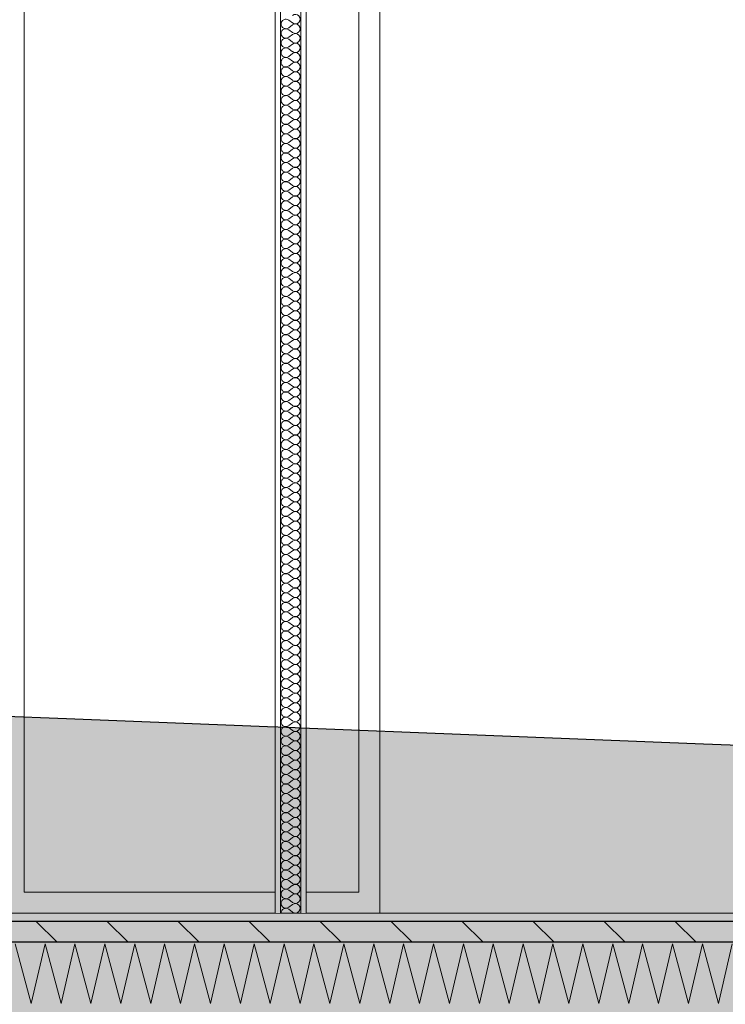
# Model space of a CAD drawing. Header units: millimetres. Extents: x -4481 to 79246, y -53000 to 18468.
# Tile 21 of 79: x 33582 to 35269, y -218 to 2136. Entities that reach past the tile are written whole.
import ezdxf

# ---------------------------------------------------------------- set-up
doc = ezdxf.new("R2010")
doc.units = ezdxf.units.MM
doc.header["$MEASUREMENT"] = 0
doc.linetypes.add('Wipeout_Contour', pattern=[1000, 0, -1000])
for name, color, linetype in [('Nouveau_2D - Cotations pour 100ème', 7, 'Continuous'), ('Nouveau__ DÉBLAIS REMBLAIS', 7, 'Continuous'), ('Nouveau__Murs int non porteurs - Cloisons', 7, 'Continuous'), ('Nouveau__Sols - Dalles', 7, 'Continuous'), ('Nouveau_Fenêtres Archicad', 7, 'Continuous'), ('Terrain - original', 7, 'Continuous')]:
    doc.layers.add(name, color=color, linetype=linetype)
doc.styles.add('STYLE_GENERE_2', font='arial.ttf')
doc.linetypes.add('_TN', pattern='A,0,[2,PROJET COUPE BB1.Shx,S=63.492063,R=0,X=0,Y=0],-8000,0', length=8000)
doc.dimstyles.new('STYLE_GENERE__10', dxfattribs={"dimtxt": 175, "dimasz": 95, "dimexe": 0.18, "dimexo": 30247.210424, "dimgap": 0, "dimtad": 1, "dimlfac": 0.001, "dimzin": 0, "dimdsep": 46, "dimtxsty": 'STYLE_GENERE_2', "dimblk": 'ARROWHEAD_6', "dimblk1": 'ARROWHEAD_6', "dimblk2": 'ARROWHEAD_6', "dimcen": 0.09, "dimclrd": 1, "dimclre": 1, "dimclrt": 1, "dimazin": 0, "dimtfac": 1, "dimtdec": 4, "dimtmove": 0, "dimatfit": 3, "dimfxl": 0, "dimtolj": 1, "dimtzin": 0, "dimarcsym": 0})
doc.dimstyles.new('STYLE_GENERE__3', dxfattribs={"dimtxt": 150, "dimasz": 95, "dimexe": 0.18, "dimexo": 21916.318027, "dimgap": 0, "dimtad": 1, "dimlfac": 0.001, "dimzin": 0, "dimdsep": 46, "dimtxsty": 'STYLE_GENERE_2', "dimblk": 'ARROWHEAD_6', "dimblk1": 'ARROWHEAD_6', "dimblk2": 'ARROWHEAD_6', "dimcen": 0.09, "dimclrd": 7, "dimclre": 7, "dimclrt": 7, "dimazin": 0, "dimtfac": 1, "dimtdec": 4, "dimtmove": 0, "dimatfit": 3, "dimfxl": 0, "dimtolj": 1, "dimtzin": 0, "dimarcsym": 0})
doc.dimstyles.new('STYLE_GENERE__5', dxfattribs={"dimtxt": 150, "dimasz": 95, "dimexe": 0.18, "dimexo": 21959.829925, "dimgap": 0, "dimtad": 1, "dimlfac": 0.001, "dimzin": 0, "dimdsep": 46, "dimtxsty": 'STYLE_GENERE_2', "dimblk": 'ARROWHEAD_6', "dimblk1": 'ARROWHEAD_6', "dimblk2": 'ARROWHEAD_6', "dimcen": 0.09, "dimclrd": 7, "dimclre": 7, "dimclrt": 7, "dimazin": 0, "dimtfac": 1, "dimtdec": 4, "dimtmove": 0, "dimatfit": 3, "dimfxl": 0, "dimtolj": 1, "dimtzin": 0, "dimarcsym": 0})
doc.dimstyles.new('STYLE_GENERE__7', dxfattribs={"dimtxt": 150, "dimasz": 95, "dimexe": 0.18, "dimexo": 28568.917041, "dimgap": 0, "dimtad": 1, "dimlfac": 0.001, "dimzin": 0, "dimdsep": 46, "dimtxsty": 'STYLE_GENERE_2', "dimblk": 'ARROWHEAD_6', "dimblk1": 'ARROWHEAD_6', "dimblk2": 'ARROWHEAD_6', "dimcen": 0.09, "dimclrd": 7, "dimclre": 7, "dimclrt": 7, "dimazin": 0, "dimtfac": 1, "dimtdec": 4, "dimtmove": 0, "dimatfit": 3, "dimfxl": 0, "dimtolj": 1, "dimtzin": 0, "dimarcsym": 0})

# ---------------------------------------------------------------- blocks, each defined once
blk = doc.blocks.new('*X59')
at = {"layer": 'Nouveau__Sols - Dalles', "color": 250, "linetype": 'Continuous', "lineweight": 5}
for p, q in [((33571.4, -73.6), (33609.7, -216.4)), ((33609.7, -216.4), (33642.9, -73.6)), ((33642.9, -73.6), (33681.1, -216.4)), ((33681.1, -216.4), (33714.3, -73.6)), ((33714.3, -73.6), (33752.5, -216.4)), ((33752.5, -216.4), (33785.7, -73.6)), ((33785.7, -73.6), (33824, -216.4)), ((33824, -216.4), (33857.1, -73.6)), ((33857.1, -73.6), (33895.4, -216.4)), ((33895.4, -216.4), (33928.6, -73.6)), ((33928.6, -73.6), (33966.8, -216.4)), ((33966.8, -216.4), (34000, -73.6)), ((34000, -73.6), (34038.3, -216.4)), ((34038.3, -216.4), (34071.4, -73.6)), ((34071.4, -73.6), (34109.7, -216.4)), ((34109.7, -216.4), (34142.9, -73.6)), ((34142.9, -73.6), (34181.1, -216.4)), ((34181.1, -216.4), (34214.3, -73.6)), ((34214.3, -73.6), (34252.5, -216.4)), ((34252.5, -216.4), (34285.7, -73.6)), ((34285.7, -73.6), (34324, -216.4)), ((34324, -216.4), (34357.1, -73.6)), ((34357.1, -73.6), (34395.4, -216.4)), ((34395.4, -216.4), (34428.6, -73.6)), ((34428.6, -73.6), (34466.8, -216.4)), ((34466.8, -216.4), (34500, -73.6)), ((34500, -73.6), (34538.3, -216.4)), ((34538.3, -216.4), (34571.4, -73.6)), ((34571.4, -73.6), (34609.7, -216.4)), ((34609.7, -216.4), (34642.9, -73.6)), ((34642.9, -73.6), (34681.1, -216.4)), ((34681.1, -216.4), (34714.3, -73.6)), ((34714.3, -73.6), (34752.5, -216.4)), ((34752.5, -216.4), (34785.7, -73.6)), ((34785.7, -73.6), (34824, -216.4)), ((34824, -216.4), (34857.1, -73.6)), ((34857.1, -73.6), (34895.4, -216.4)), ((34895.4, -216.4), (34928.6, -73.6)), ((34928.6, -73.6), (34966.8, -216.4)), ((34966.8, -216.4), (35000, -73.6)), ((35000, -73.6), (35038.3, -216.4)), ((35038.3, -216.4), (35071.4, -73.6)), ((35071.4, -73.6), (35109.7, -216.4)), ((35109.7, -216.4), (35142.9, -73.6)), ((35142.9, -73.6), (35181.1, -216.4)), ((35181.1, -216.4), (35214.3, -73.6)), ((35214.3, -73.6), (35252.5, -216.4)), ((35252.5, -216.4), (35285.7, -73.6))]:
    blk.add_line(p, q, dxfattribs=at)
blk = doc.blocks.new('Élément de coupe_51')
at = {"layer": 'Nouveau__Sols - Dalles', "linetype": 'Continuous', "lineweight": 5}
h = blk.add_hatch(dxfattribs=at)
h.set_pattern_fill('__MAÇONNERIE', style=0, pattern_type=2)
h.set_pattern_definition([(135, (0, 0), (84.85281, 84.85281), [])])
h.paths.add_polyline_path([(59978, -20), (24922, -20), (24922, -70), (59978, -70)])
at = {"layer": 'Nouveau__Sols - Dalles', "color": 7, "linetype": 'Continuous', "lineweight": 5}
for p, q in [((34193, 0), (32693, 0)), ((34206, 0), (34193, 0)), ((34267, 0), (34254, 0)), ((36339, 0), (34267, 0))]:
    blk.add_line(p, q, dxfattribs=at)
at = {"layer": 'Nouveau__Sols - Dalles', "color": 7, "linetype": 'Continuous', "lineweight": 30}
for p, q in [((59978, -20), (24922, -20)), ((59978, -70), (24922, -70))]:
    blk.add_line(p, q, dxfattribs=at)
at = {"layer": 'Nouveau__Sols - Dalles', "lineweight": 0}
blk.add_blockref('*X59', (0, 0), dxfattribs=at)
blk = doc.blocks.new('*X69')
at = {"layer": 'Nouveau__Murs int non porteurs - Cloisons', "color": 250, "linetype": 'Continuous', "lineweight": 5}
for p, q in [((34234.6, 2128), (34225.4, 2134.9)), ((34234.6, 2123.4), (34225.4, 2116.6)), ((34234.6, 2105.1), (34225.4, 2112)), ((34234.6, 2100.6), (34225.4, 2093.7)), ((34234.6, 2082.3), (34225.4, 2089.1)), ((34234.6, 2077.7), (34225.4, 2070.9)), ((34234.6, 2059.4), (34225.4, 2066.3)), ((34234.6, 2054.9), (34225.4, 2048)), ((34234.6, 2036.6), (34225.4, 2043.4)), ((34234.6, 2032), (34225.4, 2025.1)), ((34234.6, 2013.7), (34225.4, 2020.6)), ((34234.6, 2009.1), (34225.4, 2002.3)), ((34234.6, 1990.9), (34225.4, 1997.7)), ((34234.6, 1986.3), (34225.4, 1979.4)), ((34234.6, 1968), (34225.4, 1974.9)), ((34234.6, 1963.4), (34225.4, 1956.6)), ((34234.6, 1945.1), (34225.4, 1952)), ((34234.6, 1940.6), (34225.4, 1933.7)), ((34234.6, 1922.3), (34225.4, 1929.1)), ((34234.6, 1917.7), (34225.4, 1910.9)), ((34234.6, 1899.4), (34225.4, 1906.3)), ((34234.6, 1894.9), (34225.4, 1888)), ((34234.6, 1876.6), (34225.4, 1883.4)), ((34234.6, 1872), (34225.4, 1865.1)), ((34234.6, 1853.7), (34225.4, 1860.6)), ((34234.6, 1849.1), (34225.4, 1842.3)), ((34234.6, 1830.9), (34225.4, 1837.7)), ((34234.6, 1826.3), (34225.4, 1819.4)), ((34234.6, 1808), (34225.4, 1814.9)), ((34234.6, 1803.4), (34225.4, 1796.6)), ((34234.6, 1785.1), (34225.4, 1792)), ((34234.6, 1780.6), (34225.4, 1773.7)), ((34234.6, 1762.3), (34225.4, 1769.1)), ((34234.6, 1757.7), (34225.4, 1750.9)), ((34234.6, 1739.4), (34225.4, 1746.3)), ((34234.6, 1734.9), (34225.4, 1728)), ((34234.6, 1716.6), (34225.4, 1723.4)), ((34234.6, 1712), (34225.4, 1705.1)), ((34234.6, 1693.7), (34225.4, 1700.6)), ((34234.6, 1689.1), (34225.4, 1682.3)), ((34234.6, 1670.9), (34225.4, 1677.7)), ((34234.6, 1666.3), (34225.4, 1659.4)), ((34234.6, 1648), (34225.4, 1654.9)), ((34234.6, 1643.4), (34225.4, 1636.6)), ((34234.6, 1625.1), (34225.4, 1632)), ((34234.6, 1620.6), (34225.4, 1613.7)), ((34234.6, 1602.3), (34225.4, 1609.1)), ((34234.6, 1597.7), (34225.4, 1590.9)), ((34234.6, 1579.4), (34225.4, 1586.3)), ((34234.6, 1574.9), (34225.4, 1568)), ((34234.6, 1556.6), (34225.4, 1563.4)), ((34234.6, 1552), (34225.4, 1545.1)), ((34234.6, 1533.7), (34225.4, 1540.6)), ((34234.6, 1529.1), (34225.4, 1522.3)), ((34234.6, 1510.9), (34225.4, 1517.7)), ((34234.6, 1506.3), (34225.4, 1499.4)), ((34234.6, 1488), (34225.4, 1494.9)), ((34234.6, 1483.4), (34225.4, 1476.6)), ((34234.6, 1465.1), (34225.4, 1472)), ((34234.6, 1460.6), (34225.4, 1453.7)), ((34234.6, 1442.3), (34225.4, 1449.1)), ((34234.6, 1437.7), (34225.4, 1430.9)), ((34234.6, 1419.4), (34225.4, 1426.3)), ((34234.6, 1414.9), (34225.4, 1408)), ((34234.6, 1396.6), (34225.4, 1403.4)), ((34234.6, 1392), (34225.4, 1385.1)), ((34234.6, 1373.7), (34225.4, 1380.6)), ((34234.6, 1369.1), (34225.4, 1362.3)), ((34234.6, 1350.9), (34225.4, 1357.7)), ((34234.6, 1346.3), (34225.4, 1339.4)), ((34234.6, 1328), (34225.4, 1334.9)), ((34234.6, 1323.4), (34225.4, 1316.6)), ((34234.6, 1305.1), (34225.4, 1312)), ((34234.6, 1300.6), (34225.4, 1293.7)), ((34234.6, 1282.3), (34225.4, 1289.1)), ((34234.6, 1277.7), (34225.4, 1270.9)), ((34234.6, 1259.4), (34225.4, 1266.3)), ((34234.6, 1254.9), (34225.4, 1248)), ((34234.6, 1236.6), (34225.4, 1243.4)), ((34234.6, 1232), (34225.4, 1225.1)), ((34234.6, 1213.7), (34225.4, 1220.6)), ((34234.6, 1209.1), (34225.4, 1202.3)), ((34234.6, 1190.9), (34225.4, 1197.7)), ((34234.6, 1186.3), (34225.4, 1179.4)), ((34234.6, 1168), (34225.4, 1174.9)), ((34234.6, 1163.4), (34225.4, 1156.6)), ((34234.6, 1145.1), (34225.4, 1152)), ((34234.6, 1140.6), (34225.4, 1133.7)), ((34234.6, 1122.3), (34225.4, 1129.1)), ((34234.6, 1117.7), (34225.4, 1110.9)), ((34234.6, 1099.4), (34225.4, 1106.3)), ((34234.6, 1094.9), (34225.4, 1088)), ((34234.6, 1076.6), (34225.4, 1083.4)), ((34234.6, 1072), (34225.4, 1065.1)), ((34234.6, 1053.7), (34225.4, 1060.6)), ((34234.6, 1049.1), (34225.4, 1042.3)), ((34234.6, 1030.9), (34225.4, 1037.7)), ((34234.6, 1026.3), (34225.4, 1019.4)), ((34234.6, 1008), (34225.4, 1014.9)), ((34234.6, 1003.4), (34225.4, 996.6)), ((34234.6, 985.1), (34225.4, 992)), ((34234.6, 980.6), (34225.4, 973.7)), ((34234.6, 962.3), (34225.4, 969.1)), ((34234.6, 957.7), (34225.4, 950.9)), ((34234.6, 939.4), (34225.4, 946.3)), ((34234.6, 934.9), (34225.4, 928)), ((34234.6, 916.6), (34225.4, 923.4)), ((34234.6, 912), (34225.4, 905.1)), ((34234.6, 893.7), (34225.4, 900.6)), ((34234.6, 889.1), (34225.4, 882.3)), ((34234.6, 870.9), (34225.4, 877.7)), ((34234.6, 866.3), (34225.4, 859.4)), ((34234.6, 848), (34225.4, 854.9)), ((34234.6, 843.4), (34225.4, 836.6)), ((34234.6, 825.1), (34225.4, 832)), ((34234.6, 820.6), (34225.4, 813.7)), ((34234.6, 802.3), (34225.4, 809.1)), ((34234.6, 797.7), (34225.4, 790.9)), ((34234.6, 779.4), (34225.4, 786.3)), ((34234.6, 774.9), (34225.4, 768)), ((34234.6, 756.6), (34225.4, 763.4)), ((34234.6, 752), (34225.4, 745.1)), ((34234.6, 733.7), (34225.4, 740.6)), ((34234.6, 729.1), (34225.4, 722.3)), ((34234.6, 710.9), (34225.4, 717.7)), ((34234.6, 706.3), (34225.4, 699.4)), ((34234.6, 688), (34225.4, 694.9)), ((34234.6, 683.4), (34225.4, 676.6)), ((34234.6, 665.1), (34225.4, 672)), ((34234.6, 660.6), (34225.4, 653.7)), ((34234.6, 642.3), (34225.4, 649.1)), ((34234.6, 637.7), (34225.4, 630.9)), ((34234.6, 619.4), (34225.4, 626.3)), ((34234.6, 614.9), (34225.4, 608)), ((34234.6, 596.6), (34225.4, 603.4)), ((34234.6, 592), (34225.4, 585.1)), ((34234.6, 573.7), (34225.4, 580.6)), ((34234.6, 569.1), (34225.4, 562.3)), ((34234.6, 550.9), (34225.4, 557.7)), ((34234.6, 546.3), (34225.4, 539.4)), ((34234.6, 528), (34225.4, 534.9)), ((34234.6, 523.4), (34225.4, 516.6)), ((34234.6, 505.1), (34225.4, 512)), ((34234.6, 500.6), (34225.4, 493.7)), ((34234.6, 482.3), (34225.4, 489.1)), ((34234.6, 477.7), (34225.4, 470.9)), ((34234.6, 459.4), (34225.4, 466.3)), ((34234.6, 454.9), (34225.4, 448)), ((34234.6, 436.6), (34225.4, 443.4)), ((34234.6, 432), (34225.4, 425.1)), ((34234.6, 413.7), (34225.4, 420.6)), ((34234.6, 409.1), (34225.4, 402.3)), ((34234.6, 390.9), (34225.4, 397.7)), ((34234.6, 386.3), (34225.4, 379.4)), ((34234.6, 368), (34225.4, 374.9)), ((34234.6, 363.4), (34225.4, 356.6)), ((34234.6, 345.1), (34225.4, 352)), ((34234.6, 340.6), (34225.4, 333.7)), ((34234.6, 322.3), (34225.4, 329.1)), ((34234.6, 317.7), (34225.4, 310.9)), ((34234.6, 299.4), (34225.4, 306.3)), ((34234.6, 294.9), (34225.4, 288)), ((34234.6, 276.6), (34225.4, 283.4)), ((34234.6, 272), (34225.4, 265.1)), ((34234.6, 253.7), (34225.4, 260.6)), ((34234.6, 249.1), (34225.4, 242.3)), ((34234.6, 230.9), (34225.4, 237.7)), ((34234.6, 226.3), (34225.4, 219.4)), ((34234.6, 208), (34225.4, 214.9)), ((34234.6, 203.4), (34225.4, 196.6)), ((34234.6, 185.1), (34225.4, 192)), ((34234.6, 180.6), (34225.4, 173.7)), ((34234.6, 162.3), (34225.4, 169.1)), ((34234.6, 157.7), (34225.4, 150.9)), ((34234.6, 139.4), (34225.4, 146.3)), ((34234.6, 134.9), (34225.4, 128)), ((34234.6, 116.6), (34225.4, 123.4)), ((34234.6, 112), (34225.4, 105.1)), ((34234.6, 93.7), (34225.4, 100.6)), ((34234.6, 89.1), (34225.4, 82.3)), ((34234.6, 70.9), (34225.4, 77.7)), ((34234.6, 66.3), (34225.4, 59.4)), ((34234.6, 48), (34225.4, 54.9)), ((34234.6, 43.4), (34225.4, 36.6)), ((34234.6, 25.1), (34225.4, 32)), ((34234.6, 20.6), (34225.4, 13.7)), ((34234.6, 2.3), (34225.4, 9.1))]:
    blk.add_line(p, q, dxfattribs=at)
for centre, start, end in [((34241.4, 2137.1), 233.1301, 126.8699), ((34218.6, 2125.7), 53.1301, 180), ((34218.6, 2125.7), 180, 306.8699), ((34241.4, 2114.3), 233.1301, 126.8699), ((34218.6, 2102.9), 53.1301, 180), ((34218.6, 2102.9), 180, 306.8699), ((34241.4, 2091.4), 233.1301, 126.8699), ((34218.6, 2080), 53.1301, 180), ((34218.6, 2080), 180, 306.8699), ((34241.4, 2068.6), 233.1301, 126.8699), ((34218.6, 2057.1), 53.1301, 180), ((34218.6, 2057.1), 180, 306.8699), ((34241.4, 2045.7), 233.1301, 126.8699), ((34218.6, 2034.3), 53.1301, 180), ((34218.6, 2034.3), 180, 306.8699), ((34241.4, 2022.9), 233.1301, 126.8699), ((34218.6, 2011.4), 53.1301, 180), ((34218.6, 2011.4), 180, 306.8699), ((34241.4, 2000), 233.1301, 126.8699), ((34218.6, 1988.6), 53.1301, 180), ((34218.6, 1988.6), 180, 306.8699), ((34241.4, 1977.1), 233.1301, 126.8699), ((34218.6, 1965.7), 53.1301, 180), ((34218.6, 1965.7), 180, 306.8699), ((34218.6, 1942.9), 53.1301, 180), ((34241.4, 1954.3), 233.1301, 126.8699), ((34218.6, 1942.9), 180, 306.8699), ((34218.6, 1920), 53.1301, 180), ((34241.4, 1931.4), 233.1301, 126.8699), ((34218.6, 1920), 180, 306.8699), ((34218.6, 1897.1), 53.1301, 180), ((34241.4, 1908.6), 233.1301, 126.8699), ((34218.6, 1897.1), 180, 306.8699), ((34218.6, 1874.3), 53.1301, 180), ((34241.4, 1885.7), 233.1301, 126.8699), ((34218.6, 1874.3), 180, 306.8699), ((34218.6, 1851.4), 53.1301, 180), ((34241.4, 1862.9), 233.1301, 126.8699), ((34218.6, 1851.4), 180, 306.8699), ((34218.6, 1828.6), 53.1301, 180), ((34241.4, 1840), 233.1301, 126.8699), ((34218.6, 1828.6), 180, 306.8699), ((34218.6, 1805.7), 53.1301, 180), ((34241.4, 1817.1), 233.1301, 126.8699), ((34218.6, 1805.7), 180, 306.8699), ((34218.6, 1782.9), 53.1301, 180), ((34241.4, 1794.3), 233.1301, 126.8699), ((34218.6, 1782.9), 180, 306.8699), ((34218.6, 1760), 53.1301, 180), ((34241.4, 1771.4), 233.1301, 126.8699), ((34218.6, 1760), 180, 306.8699), ((34218.6, 1737.1), 53.1301, 180), ((34241.4, 1748.6), 233.1301, 126.8699), ((34218.6, 1737.1), 180, 306.8699), ((34218.6, 1714.3), 53.1301, 180), ((34241.4, 1725.7), 233.1301, 126.8699), ((34218.6, 1714.3), 180, 306.8699), ((34218.6, 1691.4), 53.1301, 180), ((34241.4, 1702.9), 233.1301, 126.8699), ((34218.6, 1691.4), 180, 306.8699), ((34218.6, 1668.6), 53.1301, 180), ((34241.4, 1680), 233.1301, 126.8699), ((34218.6, 1668.6), 180, 306.8699), ((34218.6, 1645.7), 53.1301, 180), ((34241.4, 1657.1), 233.1301, 126.8699), ((34218.6, 1645.7), 180, 306.8699), ((34218.6, 1622.9), 53.1301, 180), ((34241.4, 1634.3), 233.1301, 126.8699), ((34218.6, 1622.9), 180, 306.8699), ((34218.6, 1600), 53.1301, 180), ((34241.4, 1611.4), 233.1301, 126.8699), ((34218.6, 1600), 180, 306.8699), ((34218.6, 1577.1), 53.1301, 180), ((34241.4, 1588.6), 233.1301, 126.8699), ((34218.6, 1577.1), 180, 306.8699), ((34218.6, 1554.3), 53.1301, 180), ((34218.6, 1554.3), 180, 306.8699), ((34241.4, 1565.7), 233.1301, 126.8699), ((34241.4, 1542.9), 233.1301, 126.8699), ((34218.6, 1531.4), 53.1301, 180), ((34218.6, 1531.4), 180, 306.8699), ((34241.4, 1520), 233.1301, 126.8699), ((34218.6, 1508.6), 53.1301, 180), ((34218.6, 1508.6), 180, 306.8699), ((34241.4, 1497.1), 233.1301, 126.8699), ((34218.6, 1485.7), 53.1301, 180), ((34218.6, 1485.7), 180, 306.8699), ((34241.4, 1474.3), 233.1301, 126.8699), ((34218.6, 1462.9), 53.1301, 180), ((34218.6, 1462.9), 180, 306.8699), ((34241.4, 1451.4), 233.1301, 126.8699), ((34218.6, 1440), 53.1301, 180), ((34218.6, 1440), 180, 306.8699), ((34241.4, 1428.6), 233.1301, 126.8699), ((34218.6, 1417.1), 53.1301, 180), ((34218.6, 1417.1), 180, 306.8699), ((34241.4, 1405.7), 233.1301, 126.8699), ((34218.6, 1394.3), 53.1301, 180), ((34218.6, 1394.3), 180, 306.8699), ((34241.4, 1382.9), 233.1301, 126.8699), ((34218.6, 1371.4), 53.1301, 180), ((34218.6, 1371.4), 180, 306.8699), ((34241.4, 1360), 233.1301, 126.8699), ((34218.6, 1348.6), 53.1301, 180), ((34218.6, 1348.6), 180, 306.8699), ((34241.4, 1337.1), 233.1301, 126.8699), ((34218.6, 1325.7), 53.1301, 180), ((34218.6, 1325.7), 180, 306.8699), ((34241.4, 1314.3), 233.1301, 126.8699), ((34218.6, 1302.9), 53.1301, 180), ((34218.6, 1302.9), 180, 306.8699), ((34241.4, 1291.4), 233.1301, 126.8699), ((34218.6, 1280), 53.1301, 180), ((34218.6, 1280), 180, 306.8699), ((34241.4, 1268.6), 233.1301, 126.8699), ((34218.6, 1257.1), 53.1301, 180), ((34218.6, 1257.1), 180, 306.8699), ((34241.4, 1245.7), 233.1301, 126.8699), ((34218.6, 1234.3), 53.1301, 180), ((34218.6, 1234.3), 180, 306.8699), ((34241.4, 1222.9), 233.1301, 126.8699), ((34218.6, 1211.4), 53.1301, 180), ((34218.6, 1211.4), 180, 306.8699), ((34241.4, 1200), 233.1301, 126.8699), ((34218.6, 1188.6), 53.1301, 180), ((34218.6, 1188.6), 180, 306.8699), ((34218.6, 1165.7), 53.1301, 180), ((34241.4, 1177.1), 233.1301, 126.8699), ((34218.6, 1165.7), 180, 306.8699), ((34218.6, 1142.9), 53.1301, 180), ((34241.4, 1154.3), 233.1301, 126.8699), ((34218.6, 1142.9), 180, 306.8699), ((34218.6, 1120), 53.1301, 180), ((34241.4, 1131.4), 233.1301, 126.8699), ((34218.6, 1120), 180, 306.8699), ((34218.6, 1097.1), 53.1301, 180), ((34241.4, 1108.6), 233.1301, 126.8699), ((34218.6, 1097.1), 180, 306.8699), ((34218.6, 1074.3), 53.1301, 180), ((34241.4, 1085.7), 233.1301, 126.8699), ((34218.6, 1074.3), 180, 306.8699), ((34218.6, 1051.4), 53.1301, 180), ((34241.4, 1062.9), 233.1301, 126.8699), ((34218.6, 1051.4), 180, 306.8699), ((34218.6, 1028.6), 53.1301, 180), ((34241.4, 1040), 233.1301, 126.8699), ((34218.6, 1028.6), 180, 306.8699), ((34218.6, 1005.7), 53.1301, 180), ((34241.4, 1017.1), 233.1301, 126.8699), ((34218.6, 1005.7), 180, 306.8699), ((34218.6, 982.9), 53.1301, 180), ((34241.4, 994.3), 233.1301, 126.8699), ((34218.6, 982.9), 180, 306.8699), ((34218.6, 960), 53.1301, 180), ((34241.4, 971.4), 233.1301, 126.8699), ((34218.6, 960), 180, 306.8699), ((34218.6, 937.1), 53.1301, 180), ((34241.4, 948.6), 233.1301, 126.8699), ((34218.6, 937.1), 180, 306.8699), ((34218.6, 914.3), 53.1301, 180), ((34241.4, 925.7), 233.1301, 126.8699), ((34218.6, 914.3), 180, 306.8699), ((34218.6, 891.4), 53.1301, 180), ((34241.4, 902.9), 233.1301, 126.8699), ((34218.6, 891.4), 180, 306.8699), ((34218.6, 868.6), 53.1301, 180), ((34241.4, 880), 233.1301, 126.8699), ((34218.6, 868.6), 180, 306.8699), ((34218.6, 845.7), 53.1301, 180), ((34241.4, 857.1), 233.1301, 126.8699), ((34218.6, 845.7), 180, 306.8699), ((34218.6, 822.9), 53.1301, 180), ((34241.4, 834.3), 233.1301, 126.8699), ((34218.6, 822.9), 180, 306.8699), ((34218.6, 800), 53.1301, 180), ((34241.4, 811.4), 233.1301, 126.8699), ((34218.6, 800), 180, 306.8699), ((34218.6, 777.1), 53.1301, 180), ((34218.6, 777.1), 180, 306.8699), ((34241.4, 788.6), 233.1301, 126.8699), ((34241.4, 765.7), 233.1301, 126.8699), ((34218.6, 754.3), 53.1301, 180), ((34218.6, 754.3), 180, 306.8699), ((34241.4, 742.9), 233.1301, 126.8699), ((34218.6, 731.4), 53.1301, 180), ((34218.6, 731.4), 180, 306.8699), ((34241.4, 720), 233.1301, 126.8699), ((34218.6, 708.6), 53.1301, 180), ((34218.6, 708.6), 180, 306.8699), ((34241.4, 697.1), 233.1301, 126.8699), ((34218.6, 685.7), 53.1301, 180), ((34218.6, 685.7), 180, 306.8699), ((34241.4, 674.3), 233.1301, 126.8699), ((34218.6, 662.9), 53.1301, 180), ((34218.6, 662.9), 180, 306.8699), ((34241.4, 651.4), 233.1301, 126.8699), ((34218.6, 640), 53.1301, 180), ((34218.6, 640), 180, 306.8699), ((34241.4, 628.6), 233.1301, 126.8699), ((34218.6, 617.1), 53.1301, 180), ((34218.6, 617.1), 180, 306.8699), ((34241.4, 605.7), 233.1301, 126.8699), ((34218.6, 594.3), 53.1301, 180), ((34218.6, 594.3), 180, 306.8699), ((34241.4, 582.9), 233.1301, 126.8699), ((34218.6, 571.4), 53.1301, 180), ((34218.6, 571.4), 180, 306.8699), ((34241.4, 560), 233.1301, 126.8699), ((34218.6, 548.6), 53.1301, 180), ((34218.6, 548.6), 180, 306.8699), ((34241.4, 537.1), 233.1301, 126.8699), ((34218.6, 525.7), 53.1301, 180), ((34218.6, 525.7), 180, 306.8699), ((34241.4, 514.3), 233.1301, 126.8699), ((34218.6, 502.9), 53.1301, 180), ((34218.6, 502.9), 180, 306.8699), ((34241.4, 491.4), 233.1301, 126.8699), ((34218.6, 480), 53.1301, 180), ((34218.6, 480), 180, 306.8699), ((34241.4, 468.6), 233.1301, 126.8699), ((34218.6, 457.1), 53.1301, 180), ((34218.6, 457.1), 180, 306.8699), ((34241.4, 445.7), 233.1301, 126.8699), ((34218.6, 434.3), 53.1301, 180), ((34218.6, 434.3), 180, 306.8699), ((34241.4, 422.9), 233.1301, 126.8699), ((34218.6, 411.4), 53.1301, 180), ((34218.6, 411.4), 180, 306.8699), ((34241.4, 400), 233.1301, 126.8699), ((34218.6, 388.6), 53.1301, 180), ((34218.6, 388.6), 180, 306.8699), ((34218.6, 365.7), 53.1301, 180), ((34241.4, 377.1), 233.1301, 126.8699), ((34218.6, 365.7), 180, 306.8699), ((34218.6, 342.9), 53.1301, 180), ((34241.4, 354.3), 233.1301, 126.8699), ((34218.6, 342.9), 180, 306.8699), ((34218.6, 320), 53.1301, 180), ((34241.4, 331.4), 233.1301, 126.8699), ((34218.6, 320), 180, 306.8699), ((34218.6, 297.1), 53.1301, 180), ((34241.4, 308.6), 233.1301, 126.8699), ((34218.6, 297.1), 180, 306.8699), ((34218.6, 274.3), 53.1301, 180), ((34241.4, 285.7), 233.1301, 126.8699), ((34218.6, 274.3), 180, 306.8699), ((34218.6, 251.4), 53.1301, 180), ((34241.4, 262.9), 233.1301, 126.8699), ((34218.6, 251.4), 180, 306.8699), ((34218.6, 228.6), 53.1301, 180), ((34241.4, 240), 233.1301, 126.8699), ((34218.6, 228.6), 180, 306.8699), ((34218.6, 205.7), 53.1301, 180), ((34241.4, 217.1), 233.1301, 126.8699), ((34218.6, 205.7), 180, 306.8699), ((34218.6, 182.9), 53.1301, 180), ((34241.4, 194.3), 233.1301, 126.8699), ((34218.6, 182.9), 180, 306.8699), ((34218.6, 160), 53.1301, 180), ((34241.4, 171.4), 233.1301, 126.8699), ((34218.6, 160), 180, 306.8699), ((34218.6, 137.1), 53.1301, 180), ((34241.4, 148.6), 233.1301, 126.8699), ((34218.6, 137.1), 180, 306.8699), ((34218.6, 114.3), 53.1301, 180), ((34241.4, 125.7), 233.1301, 126.8699), ((34218.6, 114.3), 180, 306.8699), ((34218.6, 91.4), 53.1301, 180), ((34241.4, 102.9), 233.1301, 126.8699), ((34218.6, 91.4), 180, 306.8699), ((34218.6, 68.6), 53.1301, 180), ((34241.4, 80), 233.1301, 126.8699), ((34218.6, 68.6), 180, 306.8699), ((34218.6, 45.7), 53.1301, 180), ((34241.4, 57.1), 233.1301, 126.8699), ((34218.6, 45.7), 180, 306.8699), ((34218.6, 22.9), 53.1301, 180), ((34241.4, 34.3), 233.1301, 126.8699), ((34218.6, 22.9), 180, 306.8699), ((34218.6, 0), 53.1301, 180), ((34241.4, 11.4), 233.1301, 126.8699)]:
    blk.add_arc(centre, 11.4, start, end, dxfattribs=at)
blk = doc.blocks.new('Élément de coupe_60')
at = {"color": 254, "linetype": 'Wipeout_Contour', "lineweight": 0, "ltscale": 136995.408026}
blk.add_wipeout([(34193, 0), (34206, 0), (34206, 2600), (34193, 2600)], dxfattribs=at).dxf.layer = 'Nouveau__Murs int non porteurs - Cloisons'
at = {"color": 254, "linetype": 'Wipeout_Contour', "lineweight": 0, "ltscale": 137239.057664}
blk.add_wipeout([(34254, 0), (34267, 0), (34267, 2600), (34254, 2600)], dxfattribs=at).dxf.layer = 'Nouveau__Murs int non porteurs - Cloisons'
at = {"layer": 'Nouveau__Murs int non porteurs - Cloisons', "color": 7, "linetype": 'Continuous', "lineweight": 5}
for p, q in [((34193, 2600), (34193, 0)), ((34267, 2600), (34267, 0))]:
    blk.add_line(p, q, dxfattribs=at)
at = {"color": 254, "linetype": 'Wipeout_Contour', "lineweight": 0, "ltscale": 274569.065984}
blk.add_wipeout([(34206, 2661), (34206, 2600), (34206, 0), (34254, 0), (34254, 2600), (34254, 2661), (34254, 3340), (34206, 3340)], dxfattribs=at).dxf.layer = 'Nouveau__Murs int non porteurs - Cloisons'
at = {"layer": 'Nouveau__Murs int non porteurs - Cloisons', "color": 7, "linetype": 'Continuous', "lineweight": 13}
blk.add_line((34254, 0), (34206, 0), dxfattribs=at)
at = {"layer": 'Nouveau__Murs int non porteurs - Cloisons', "color": 7, "linetype": 'Continuous', "lineweight": 13, "flags": 128}
for points in [[(34206, 3340), (34206, 2661), (34206, 2613), (34206, 2600), (34206, 0)], [(34254, 3340), (34254, 2661), (34254, 2613), (34254, 2600), (34254, 0)]]:
    blk.add_lwpolyline(points, dxfattribs=at)
at = {"layer": 'Nouveau__Murs int non porteurs - Cloisons', "lineweight": 0}
blk.add_blockref('*X69', (0, 0), dxfattribs=at)
blk = doc.blocks.new('Élément de coupe_214')
at = {"layer": 'Nouveau_Fenêtres Archicad', "color": 7, "linetype": 'Continuous', "lineweight": 13}
blk.add_line((34443, 0), (34443, 2600), dxfattribs=at)
at = {"layer": 'Nouveau_Fenêtres Archicad', "color": 7, "linetype": 'Continuous', "lineweight": 18}
for p, q in [((33593, 2550), (33593, 50)), ((34393, 50), (34393, 2550)), ((33593, 50), (34193, 50)), ((34267, 50), (34393, 50))]:
    blk.add_line(p, q, dxfattribs=at)
blk = doc.blocks.new('*D431')
at = {"layer": 'Nouveau_2D - Cotations pour 100ème', "color": 7, "linetype": 'Continuous', "lineweight": 13}
for p, q in [((47039, 3390), (47139, 3290)), ((47182.8, 3340), (46995.3, 3340)), ((47089, 0), (47089, 3340)), ((47039, 50), (47139, -50)), ((47182.8, 0), (46995.3, 0)), ((47089, -75), (47089, 0))]:
    blk.add_line(p, q, dxfattribs=at)
at = {"layer": 'Nouveau_2D - Cotations pour 100ème', "color": 7, "lineweight": 13, "char_height": 150, "attachment_point": 7, "rotation": 90, "style": 'STYLE_GENERE_2'}
for s, insert in [('{\\A1;\\fArial|b1|i0|c0|p0;22}', (47015.3, 3318.4)), ('{\\A1;\\fArial|b1|i0|c0|p0;3,34}', (47059, 1469.8))]:
    blk.add_mtext(s, dxfattribs=dict(at, insert=insert))
blk = doc.blocks.new('ARROWHEAD_6')
at = {"color": 0, "linetype": 'Continuous', "lineweight": 0}
for p, q in [((-0.5, -0.5), (0.5, 0.5)), ((0, 0), (-1, 0))]:
    blk.add_line(p, q, dxfattribs=at)
blk = doc.blocks.new('*D434')
at = {"layer": 'Nouveau_2D - Cotations pour 100ème', "color": 7, "linetype": 'Continuous', "lineweight": 13}
for p, q in [((55874.7, 3025), (55774.7, 3125)), ((55918.5, 3075), (55731, 3075)), ((55824.7, 0), (55824.7, 3075)), ((55774.7, 50), (55874.7, -50)), ((55918.5, 0), (47059.8, 0)), ((55824.7, -75), (55824.7, 0))]:
    blk.add_line(p, q, dxfattribs=at)
at = {"layer": 'Nouveau_2D - Cotations pour 100ème', "color": 7, "lineweight": 13, "insert": (55794.7, 1337.3), "char_height": 150, "attachment_point": 7, "rotation": 90, "style": 'STYLE_GENERE_2'}
blk.add_mtext('{\\A1;\\fArial|b1|i0|c0|p0;3,08}', dxfattribs=at)
blk = doc.blocks.new('*D438')
at = {"layer": 'Nouveau_2D - Cotations pour 100ème', "color": 7, "linetype": 'Continuous', "lineweight": 13}
for p, q in [((53685.8, 3390), (53785.8, 3290)), ((53829.5, 3340), (53642, 3340)), ((53735.8, 0), (53735.8, 3340)), ((53685.8, 50), (53785.8, -50)), ((53829.5, 0), (53642, 0)), ((53735.8, -75), (53735.8, 0))]:
    blk.add_line(p, q, dxfattribs=at)
at = {"layer": 'Nouveau_2D - Cotations pour 100ème', "color": 7, "lineweight": 13, "char_height": 150, "attachment_point": 7, "rotation": 90, "style": 'STYLE_GENERE_2'}
for s, insert in [('{\\A1;\\fArial|b1|i0|c0|p0;22}', (53662, 3318.4)), ('{\\A1;\\fArial|b1|i0|c0|p0;3,34}', (53705.8, 1469.8))]:
    blk.add_mtext(s, dxfattribs=dict(at, insert=insert))
blk = doc.blocks.new('*D441')
at = {"layer": 'Nouveau_2D - Cotations pour 100ème', "color": 7, "linetype": 'Continuous', "lineweight": 13}
for p, q in [((40454.1, 2650), (40554.1, 2550)), ((40597.8, 2600), (40410.3, 2600)), ((40504.1, 0), (40504.1, 2600)), ((40454.1, 50), (40554.1, -50)), ((40597.8, 0), (40410.3, 0)), ((40504.1, -75), (40504.1, 0))]:
    blk.add_line(p, q, dxfattribs=at)
at = {"layer": 'Nouveau_2D - Cotations pour 100ème', "color": 7, "lineweight": 13, "char_height": 150, "attachment_point": 7, "rotation": 90, "style": 'STYLE_GENERE_2'}
for s, insert in [('{\\A1;\\fArial|b1|i0|c0|p0;6}', (40474.1, 2435.6)), ('{\\A1;\\fArial|b1|i0|c0|p0;2,60}', (40474.1, 1042.6))]:
    blk.add_mtext(s, dxfattribs=dict(at, insert=insert))
blk = doc.blocks.new('*D448')
at = {"layer": 'Nouveau_2D - Cotations pour 100ème', "color": 1, "linetype": 'Continuous', "lineweight": 15}
for p, q in [((24272.3, 8270), (24272.3, 8345)), ((24322.3, 8220), (24222.3, 8320)), ((24366, 8270), (24178.5, 8270)), ((24272.3, 826), (24272.3, 8270)), ((24222.3, 876), (24322.3, 776)), ((24366, 826), (24178.5, 826)), ((24272.3, 751), (24272.3, 826))]:
    blk.add_line(p, q, dxfattribs=at)
at = {"layer": 'Nouveau_2D - Cotations pour 100ème', "color": 1, "lineweight": 15, "insert": (24237.3, 4314.4), "char_height": 175, "attachment_point": 7, "rotation": 90, "style": 'STYLE_GENERE_2'}
blk.add_mtext('{\\A1;\\fArial|b1|i0|c0|p0;7,44}', dxfattribs=at)

msp = doc.modelspace()

# ---------------------------------------------------------------- linework, layer by layer
at = {"layer": 'Terrain - original', "color": 1, "linetype": '_TN', "lineweight": 25}
for p, q in [((33693.812, 464.29), (32476.437, 510.45)), ((37826.294, 306.823), (35217.137, 404.109))]:
    msp.add_line(p, q, dxfattribs=at)

# ---------------------------------------------------------------- block references
at = {"layer": 'Nouveau__Sols - Dalles', "lineweight": 0}
msp.add_blockref('Élément de coupe_51', (0, 0), dxfattribs=at)

# ---------------------------------------------------------------- next in the draw order: block references
at = {"layer": 'Nouveau__Murs int non porteurs - Cloisons', "lineweight": 0}
msp.add_blockref('Élément de coupe_60', (0, 0), dxfattribs=at)

# ---------------------------------------------------------------- next in the draw order: hatches: boundary and pattern name
at = {"layer": 'Nouveau__ DÉBLAIS REMBLAIS', "linetype": 'Continuous', "lineweight": 0}
msp.add_hatch(color=215, dxfattribs=at).paths.add_polyline_path([(13883.426, 1233.746), (14914.566, 1193.916), (16162.295, 1145.927), (17677.009, 1087.833), (19871.646, 1000), (19939.12, 1000), (19969.871, 1000), (24267.032, 825.971), (24639.764, 813.177), (25083.227, 797.615), (26477.699, 742.206), (27107.004, 719.744), (27960.269, 686.658), (31420.815, 549.695), (32476.437, 510.45), (33693.812, 464.29), (35217.137, 404.109), (38344.677, 286.494), (39866.294, 227.071), (41470.828, 163.92), (43099.18, 99.517), (43738.333, 74.572), (45518.006, 0), (45608.072, 0), (53487.089, -226.375), (53954.302, -238.859), (54993.572, -262.272), (56168.433, -286.366), (56785.059, -302.988), (58048.766, -327.45), (60180.673, -365.995), (60668, -379.596), (60687.092, -1000), (24232, -1000), (24232, 0), (20323.878, 0), (20112.313, 0), (19041.291, 140.765), (18340.714, 206.127), (16135.14, 439.882), (14700.945, 596.561), (13021.748, 784.003), (9212, 1208.656), (9212, 1388.347), (9711.479, 1371.817)])

# ---------------------------------------------------------------- next in the draw order: linework, layer by layer
at = {"layer": 'Terrain - original', "color": 1, "linetype": '_TN', "lineweight": 25}
msp.add_line((35217.137, 404.109), (33693.812, 464.29), dxfattribs=at)

# ---------------------------------------------------------------- next in the draw order: block references
at = {"layer": 'Nouveau_Fenêtres Archicad', "lineweight": 0}
msp.add_blockref('Élément de coupe_214', (0, 0), dxfattribs=at)

# ---------------------------------------------------------------- next in the draw order: dimensions: what is measured, and where the dimension line sits
at = {"layer": 'Nouveau_2D - Cotations pour 100ème', "color": 1, "linetype": 'Continuous', "lineweight": 15}
dim = msp.add_linear_dim(base=(24272.278, 8270), p1=(24267.032, 825.971), p2=(54596, 8270), angle=90, dimstyle='STYLE_GENERE__10', dxfattribs=at)
dim.commit()
dim.dimension.update_dxf_attribs({"geometry": '*D448', "text_midpoint": (24149.778, 4540.982), "dimtype": 160, "text_rotation": 90})
at = {"layer": 'Nouveau_2D - Cotations pour 100ème', "color": 7, "linetype": 'Continuous', "lineweight": 13}
for base, p1, p2, dimstyle, picture, middle in [((47089.048, 3340), (25100, 0), (25100, 3340), 'STYLE_GENERE__3', '*D431', (46984.048, 1663.997)), ((53735.764, 3340), (25100, 0), (25100, 3340), 'STYLE_GENERE__7', '*D438', (53630.764, 1663.997)), ((55824.711681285, 3075), (25099.999992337, 0), (58394.500612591, 3075), 'STYLE_GENERE__5', '*D434', (55719.711680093, 1531.497007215)), ((40504.092, 2600), (25100, 0), (40064.508, 2600), 'STYLE_GENERE__5', '*D441', (40399.092, 1236.793))]:
    dim = msp.add_linear_dim(base=base, p1=p1, p2=p2, angle=90, dimstyle=dimstyle, dxfattribs=at)
    dim.commit()
    dim.dimension.update_dxf_attribs({"geometry": picture, "text_midpoint": middle, "dimtype": 160, "text_rotation": 90})

doc.saveas('drawing.dxf')
